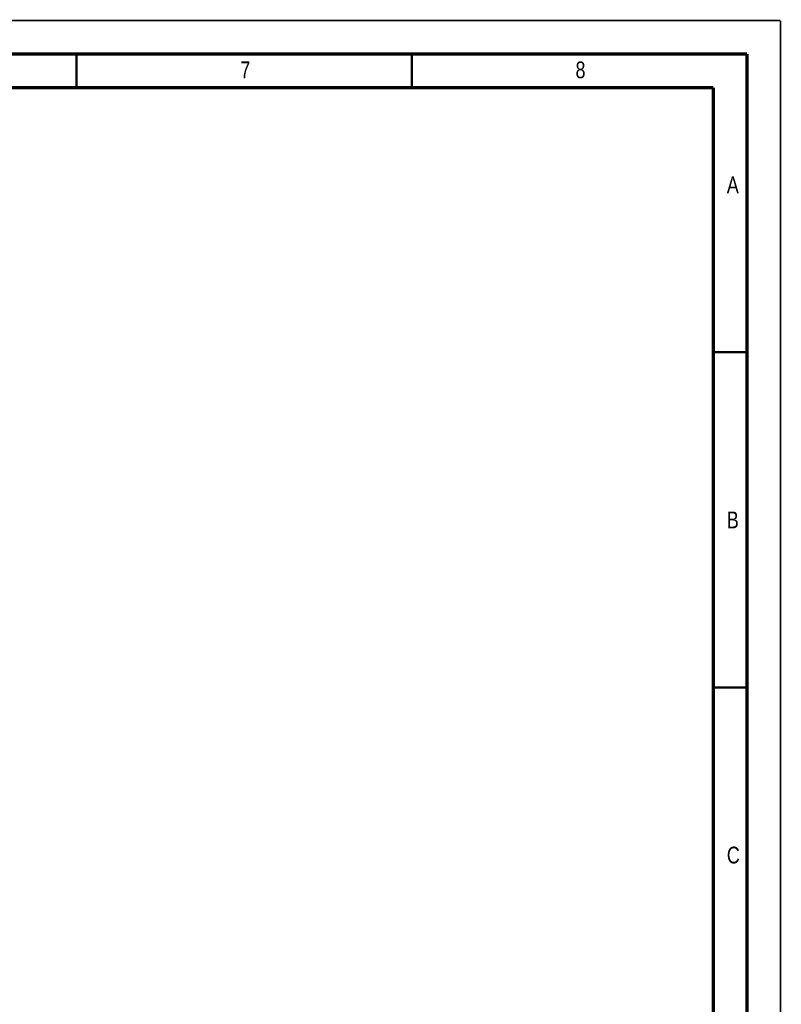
# Model space of a CAD drawing. Header units: millimetres. Extents: x 0 to 420, y 0 to 297.
# Tile 21 of 21: x 307 to 420, y 150 to 297. Entities that reach past the tile are written whole.
import ezdxf

# ---------------------------------------------------------------- set-up
doc = ezdxf.new("R2010")
doc.units = ezdxf.units.MM
doc.header["$LTSCALE"] = 23.1
doc.layers.add('T-REX12D-TA1-1XX_DXF_FORMAT', color=7, linetype='CONTINUOUS')
doc.styles.get("Standard").update_dxf_attribs({"font": 'txt', "width": 0.8})

msp = doc.modelspace()

# ---------------------------------------------------------------- linework, layer by layer
at = {"layer": 'T-REX12D-TA1-1XX_DXF_FORMAT', "color": 9, "linetype": 'Continuous', "const_width": 0.25}
for points in [[(0, 297), (420, 297)], [(420, 0), (420, 297)]]:
    msp.add_lwpolyline(points, dxfattribs=at)
at = {"layer": 'T-REX12D-TA1-1XX_DXF_FORMAT', "color": 7, "linetype": 'Continuous'}
for points, const_width in [([(415, 292), (15, 292)], 0.5), ([(315, 287), (315, 292)], 0.35), ([(365, 287), (365, 292)], 0.35), ([(415, 8), (415, 292)], 0.5), ([(410, 287), (20, 287)], 0.5), ([(410, 13), (410, 287)], 0.5), ([(410, 247.5), (415, 247.5)], 0.35), ([(410, 197.5), (415, 197.5)], 0.35)]:
    msp.add_lwpolyline(points, dxfattribs=dict(at, const_width=const_width))

# ---------------------------------------------------------------- texts
at = {"layer": 'T-REX12D-TA1-1XX_DXF_FORMAT', "color": 5, "linetype": 'Continuous', "char_height": 2.5, "attachment_point": 1, "line_spacing_factor": 0.9}
for s, insert, width in [('8', (389.4276, 290.8879), 2.946429), ('7', (339.4276, 290.8879), 2.946429), ('A', (412, 273.7288), 3.214286), ('B', (412, 223.7288), 2.946429), ('C', (412, 173.7288), 3.125)]:
    msp.add_mtext(s, dxfattribs=dict(at, insert=insert, width=width))

doc.saveas('drawing.dxf')
